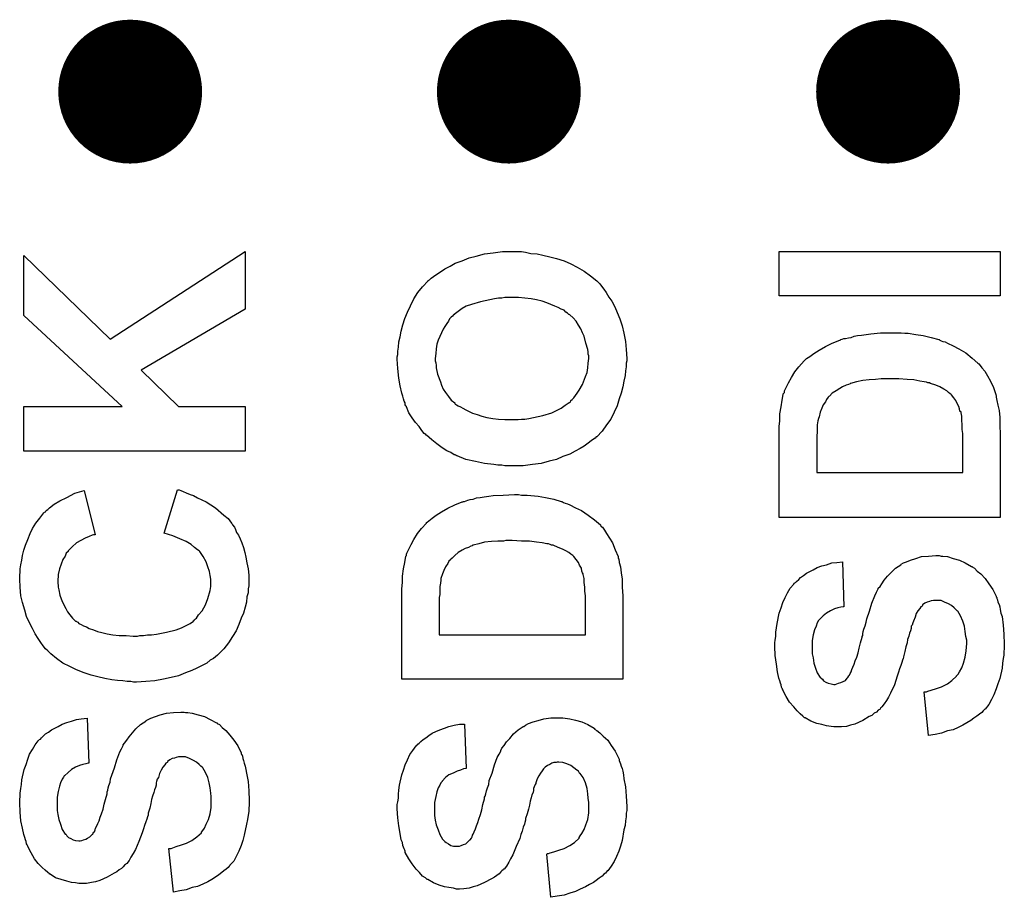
# Model space of a CAD drawing. Extents: x -0.07 to 0.95, y -0.15 to 2.1.
# Tile 6 of 14: x 0.4 to 0.57, y 0.3 to 0.45. Entities that reach past the tile are written whole.
import ezdxf

# ---------------------------------------------------------------- set-up
doc = ezdxf.new("R2010")
doc.units = 0
doc.layers.get('0').update_dxf_attribs({"linetype": 'CONTINUOUS'})
doc.layers.add('gto', color=2, linetype='CONTINUOUS')

# ---------------------------------------------------------------- blocks, each defined once
blk = doc.blocks.new('D18')
at = {"const_width": 0.0075}
blk.add_lwpolyline([(-0.00375, 0, 1), (0.00375, 0, 1)], format="xyb", close=True, dxfattribs=at)

msp = doc.modelspace()

# ---------------------------------------------------------------- linework, layer by layer
at = {"layer": 'gto', "color": 2, "const_width": 0.015}
for points in [[(0.4226, 0.44, 1), (0.4126, 0.44)], [(0.4884, 0.44, 1), (0.4784, 0.44)], [(0.5543, 0.44, 1), (0.5443, 0.44)], [(0.4126, 0.44, 1), (0.4226, 0.44)], [(0.4784, 0.44, 1), (0.4884, 0.44)], [(0.5443, 0.44, 1), (0.5543, 0.44)]]:
    msp.add_lwpolyline(points, format="xyb", dxfattribs=at)
for points in [[(0.4126, 0.44), (0.4126, 0.44)], [(0.4226, 0.44), (0.4226, 0.44)], [(0.4226, 0.44), (0.4226, 0.44)], [(0.4784, 0.44), (0.4784, 0.44)], [(0.4884, 0.44), (0.4884, 0.44)], [(0.4884, 0.44), (0.4884, 0.44)], [(0.5443, 0.44), (0.5443, 0.44)], [(0.5543, 0.44), (0.5543, 0.44)], [(0.5543, 0.44), (0.5543, 0.44)]]:
    msp.add_lwpolyline(points, dxfattribs=at)
at = {"layer": 'gto', "color": 2}
for points in [[(0.4376, 0.4022), (0.4195, 0.3916), (0.426, 0.3853), (0.4376, 0.3853), (0.4376, 0.3775), (0.3991, 0.3775), (0.3991, 0.3853), (0.4162, 0.3853), (0.3991, 0.4011), (0.3991, 0.4115), (0.4141, 0.397), (0.4376, 0.4122), (0.4376, 0.4022)], [(0.4849, 0.4122), (0.4856, 0.4122), (0.4863, 0.4121), (0.4872, 0.4119), (0.4883, 0.4118), (0.4893, 0.4116), (0.4905, 0.4113), (0.4917, 0.411), (0.493, 0.4106), (0.4942, 0.4101), (0.4953, 0.4095), (0.4965, 0.4088), (0.4976, 0.408), (0.4987, 0.4071), (0.4987, 0.4071), (0.4989, 0.4069), (0.4992, 0.4066), (0.4995, 0.4062), (0.4999, 0.4057), (0.5003, 0.4051), (0.5008, 0.4043), (0.5013, 0.4036), (0.5018, 0.4026), (0.5022, 0.4016), (0.5027, 0.4005), (0.5031, 0.3993), (0.5034, 0.398), (0.5037, 0.3966), (0.5038, 0.3952), (0.5039, 0.3936), (0.5039, 0.3935), (0.5039, 0.3932), (0.5038, 0.3928), (0.5038, 0.3922), (0.5037, 0.3915), (0.5036, 0.3907), (0.5034, 0.3897), (0.5032, 0.3887), (0.5029, 0.3876), (0.5026, 0.3866), (0.5022, 0.3854), (0.5017, 0.3843), (0.5011, 0.3831), (0.5004, 0.3821), (0.4996, 0.381), (0.4987, 0.38), (0.4986, 0.38), (0.4984, 0.3798), (0.4981, 0.3796), (0.4977, 0.3793), (0.4972, 0.3789), (0.4965, 0.3784), (0.4958, 0.378), (0.4949, 0.3775), (0.494, 0.377), (0.4928, 0.3766), (0.4917, 0.3761), (0.4904, 0.3758), (0.489, 0.3754), (0.4875, 0.3752), (0.4859, 0.375), (0.4842, 0.375), (0.4837, 0.375), (0.4832, 0.375), (0.4827, 0.375), (0.4822, 0.3751), (0.4815, 0.3751), (0.4808, 0.3752), (0.4792, 0.3754), (0.4776, 0.3757), (0.4759, 0.3761), (0.4744, 0.3767), (0.4743, 0.3767), (0.4743, 0.3768), (0.4741, 0.3769), (0.4739, 0.3769), (0.4733, 0.3773), (0.4726, 0.3776), (0.4718, 0.3781), (0.4709, 0.3788), (0.47, 0.3795), (0.4691, 0.3803), (0.469, 0.3803), (0.469, 0.3804), (0.4687, 0.3806), (0.4683, 0.3811), (0.4678, 0.3818), (0.4672, 0.3825), (0.4666, 0.3833), (0.466, 0.3842), (0.4656, 0.3852), (0.4656, 0.3853), (0.4655, 0.3854), (0.4654, 0.3856), (0.4654, 0.3859), (0.4652, 0.3862), (0.4651, 0.3866), (0.465, 0.3871), (0.4648, 0.3876), (0.4645, 0.3889), (0.4643, 0.3902), (0.4641, 0.3919), (0.464, 0.3935), (0.464, 0.3936), (0.464, 0.3939), (0.4641, 0.3943), (0.4641, 0.3949), (0.4642, 0.3956), (0.4643, 0.3965), (0.4645, 0.3974), (0.4647, 0.3984), (0.465, 0.3995), (0.4653, 0.4006), (0.4658, 0.4017), (0.4663, 0.4028), (0.4669, 0.404), (0.4676, 0.4051), (0.4684, 0.4061), (0.4694, 0.4071), (0.4694, 0.4072), (0.4696, 0.4073), (0.4699, 0.4076), (0.4703, 0.4079), (0.4709, 0.4083), (0.4715, 0.4087), (0.4723, 0.4092), (0.4732, 0.4097), (0.4741, 0.4102), (0.4753, 0.4106), (0.4765, 0.4111), (0.4777, 0.4114), (0.4792, 0.4118), (0.4807, 0.412), (0.4823, 0.4122), (0.484, 0.4122), (0.4844, 0.4122), (0.4849, 0.4122)], [(0.5688, 0.4045), (0.5304, 0.4045), (0.5304, 0.4122), (0.5688, 0.4122), (0.5688, 0.4045)], [(0.4839, 0.4042), (0.4832, 0.4042), (0.4827, 0.4042), (0.4822, 0.4041), (0.4816, 0.4041), (0.4809, 0.404), (0.4801, 0.4038), (0.4785, 0.4035), (0.4769, 0.403), (0.476, 0.4027), (0.4753, 0.4023), (0.4746, 0.4018), (0.4739, 0.4013), (0.4739, 0.4012), (0.4738, 0.4012), (0.4736, 0.401), (0.4734, 0.4008), (0.4731, 0.4005), (0.4729, 0.4001), (0.4726, 0.3997), (0.4723, 0.3992), (0.472, 0.3987), (0.4717, 0.3981), (0.4711, 0.3968), (0.4709, 0.3961), (0.4708, 0.3953), (0.4707, 0.3945), (0.4706, 0.3936), (0.4706, 0.3936), (0.4706, 0.3934), (0.4706, 0.3932), (0.4707, 0.3929), (0.4708, 0.3924), (0.4708, 0.392), (0.471, 0.3909), (0.4715, 0.3896), (0.4717, 0.389), (0.472, 0.3883), (0.4724, 0.3877), (0.4729, 0.387), (0.4734, 0.3864), (0.474, 0.3859), (0.474, 0.3858), (0.4741, 0.3857), (0.4743, 0.3856), (0.4746, 0.3854), (0.475, 0.3852), (0.4754, 0.385), (0.4759, 0.3847), (0.4765, 0.3844), (0.4771, 0.3841), (0.4779, 0.3839), (0.4787, 0.3836), (0.4796, 0.3834), (0.4806, 0.3832), (0.4816, 0.3831), (0.4827, 0.383), (0.484, 0.383), (0.4846, 0.383), (0.485, 0.383), (0.4856, 0.3831), (0.4862, 0.3831), (0.4869, 0.3832), (0.4877, 0.3834), (0.4893, 0.3837), (0.4909, 0.3842), (0.4917, 0.3846), (0.4925, 0.385), (0.4932, 0.3855), (0.4939, 0.386), (0.494, 0.386), (0.4941, 0.3861), (0.4942, 0.3863), (0.4944, 0.3865), (0.4947, 0.3868), (0.495, 0.3872), (0.4953, 0.3876), (0.4956, 0.3881), (0.4962, 0.3891), (0.4967, 0.3905), (0.497, 0.3912), (0.4971, 0.392), (0.4972, 0.3928), (0.4973, 0.3936), (0.4973, 0.3937), (0.4973, 0.3939), (0.4973, 0.3941), (0.4972, 0.3944), (0.4972, 0.3948), (0.4971, 0.3952), (0.4968, 0.3963), (0.4965, 0.3975), (0.4962, 0.3981), (0.4959, 0.3988), (0.4955, 0.3994), (0.4951, 0.4001), (0.4946, 0.4007), (0.494, 0.4012), (0.4939, 0.4013), (0.4938, 0.4013), (0.4936, 0.4015), (0.4933, 0.4017), (0.493, 0.402), (0.4925, 0.4022), (0.492, 0.4025), (0.4914, 0.4027), (0.4907, 0.403), (0.49, 0.4033), (0.4892, 0.4036), (0.4882, 0.4038), (0.4873, 0.404), (0.4862, 0.4041), (0.4851, 0.4042), (0.4839, 0.4042)], [(0.5512, 0.3981), (0.5516, 0.3981), (0.5522, 0.398), (0.5528, 0.398), (0.5541, 0.3978), (0.5554, 0.3976), (0.5568, 0.3973), (0.5581, 0.3969), (0.5582, 0.3969), (0.5583, 0.3968), (0.5585, 0.3967), (0.5588, 0.3966), (0.5592, 0.3965), (0.5596, 0.3963), (0.5606, 0.3958), (0.5616, 0.3953), (0.5628, 0.3946), (0.5639, 0.3937), (0.5649, 0.3928), (0.5651, 0.3927), (0.5653, 0.3924), (0.5656, 0.392), (0.5661, 0.3914), (0.5666, 0.3906), (0.5671, 0.3897), (0.5676, 0.3886), (0.568, 0.3874), (0.568, 0.3873), (0.5681, 0.3872), (0.5681, 0.3871), (0.5681, 0.3869), (0.5682, 0.3863), (0.5684, 0.3855), (0.5686, 0.3846), (0.5687, 0.3834), (0.5687, 0.382), (0.5688, 0.3805), (0.5688, 0.366), (0.5304, 0.366), (0.5304, 0.3801), (0.5304, 0.3801), (0.5304, 0.3803), (0.5304, 0.3805), (0.5304, 0.3809), (0.5304, 0.3813), (0.5304, 0.3818), (0.5305, 0.3828), (0.5305, 0.384), (0.5307, 0.3852), (0.5309, 0.3864), (0.5311, 0.3874), (0.5311, 0.3875), (0.5312, 0.3876), (0.5313, 0.3877), (0.5313, 0.388), (0.5316, 0.3886), (0.532, 0.3894), (0.5325, 0.3903), (0.5331, 0.3913), (0.5338, 0.3922), (0.5347, 0.3932), (0.5347, 0.3932), (0.5348, 0.3933), (0.5351, 0.3936), (0.5357, 0.394), (0.5364, 0.3945), (0.5373, 0.3951), (0.5384, 0.3957), (0.5396, 0.3963), (0.5409, 0.3968), (0.541, 0.3968), (0.5411, 0.3969), (0.5413, 0.397), (0.5416, 0.3971), (0.5419, 0.3971), (0.5424, 0.3972), (0.5429, 0.3973), (0.5434, 0.3975), (0.544, 0.3976), (0.5447, 0.3977), (0.5455, 0.3978), (0.5463, 0.3979), (0.548, 0.3981), (0.55, 0.3981), (0.5507, 0.3981), (0.5512, 0.3981)], [(0.5496, 0.3901), (0.5485, 0.3901), (0.5481, 0.3901), (0.5471, 0.39), (0.546, 0.3899), (0.5449, 0.3898), (0.5438, 0.3896), (0.5428, 0.3893), (0.5427, 0.3893), (0.5427, 0.3892), (0.5424, 0.3891), (0.542, 0.389), (0.5414, 0.3887), (0.5409, 0.3884), (0.5403, 0.388), (0.5396, 0.3876), (0.5391, 0.3871), (0.539, 0.387), (0.5389, 0.3869), (0.5386, 0.3865), (0.5384, 0.3861), (0.538, 0.3856), (0.5378, 0.385), (0.5375, 0.3843), (0.5373, 0.3835), (0.5373, 0.3835), (0.5372, 0.3832), (0.5371, 0.3828), (0.537, 0.3821), (0.537, 0.3818), (0.537, 0.3813), (0.537, 0.3808), (0.5369, 0.3802), (0.5369, 0.3795), (0.5369, 0.3788), (0.5369, 0.378), (0.5369, 0.3772), (0.5369, 0.3738), (0.5623, 0.3738), (0.5623, 0.3795), (0.5623, 0.3795), (0.5623, 0.3796), (0.5623, 0.3798), (0.5623, 0.38), (0.5623, 0.3806), (0.5622, 0.3813), (0.5622, 0.3821), (0.5621, 0.3829), (0.5621, 0.3836), (0.562, 0.3842), (0.562, 0.3843), (0.5618, 0.3845), (0.5617, 0.3849), (0.5616, 0.3853), (0.5613, 0.3858), (0.5611, 0.3863), (0.5607, 0.3868), (0.5603, 0.3873), (0.5603, 0.3874), (0.5601, 0.3875), (0.5598, 0.3877), (0.5595, 0.388), (0.559, 0.3883), (0.5583, 0.3887), (0.5576, 0.389), (0.5567, 0.3893), (0.5566, 0.3893), (0.5566, 0.3894), (0.5564, 0.3894), (0.5562, 0.3894), (0.556, 0.3895), (0.5556, 0.3896), (0.5548, 0.3897), (0.5538, 0.3899), (0.5526, 0.39), (0.5512, 0.3901), (0.5496, 0.3901)], [(0.4261, 0.3708), (0.4264, 0.3707), (0.4268, 0.3705), (0.4273, 0.3703), (0.428, 0.37), (0.4286, 0.3698), (0.4293, 0.3694), (0.4308, 0.3687), (0.4324, 0.3677), (0.4339, 0.3664), (0.4346, 0.3658), (0.4352, 0.365), (0.4352, 0.365), (0.4353, 0.3649), (0.4354, 0.3647), (0.4357, 0.3643), (0.4359, 0.3639), (0.4361, 0.3634), (0.4364, 0.3629), (0.4367, 0.3623), (0.437, 0.3616), (0.4373, 0.3608), (0.4375, 0.3599), (0.4377, 0.3591), (0.4379, 0.3581), (0.4381, 0.3571), (0.4382, 0.356), (0.4382, 0.3548), (0.4382, 0.3547), (0.4382, 0.3545), (0.4382, 0.3541), (0.4381, 0.3536), (0.4381, 0.3529), (0.4379, 0.3522), (0.4378, 0.3513), (0.4376, 0.3504), (0.4373, 0.3494), (0.4369, 0.3485), (0.4365, 0.3474), (0.436, 0.3463), (0.4354, 0.3453), (0.4347, 0.3442), (0.4339, 0.3432), (0.433, 0.3423), (0.4329, 0.3422), (0.4328, 0.3421), (0.4324, 0.3418), (0.4321, 0.3415), (0.4315, 0.3412), (0.4309, 0.3407), (0.4301, 0.3403), (0.4292, 0.3398), (0.4283, 0.3394), (0.4272, 0.339), (0.426, 0.3385), (0.4247, 0.3382), (0.4234, 0.3379), (0.4219, 0.3376), (0.4203, 0.3375), (0.4187, 0.3374), (0.4182, 0.3374), (0.4177, 0.3375), (0.4171, 0.3375), (0.4163, 0.3376), (0.4154, 0.3377), (0.4144, 0.3378), (0.4132, 0.338), (0.412, 0.3383), (0.4108, 0.3386), (0.4096, 0.339), (0.4083, 0.3395), (0.4071, 0.3401), (0.4059, 0.3407), (0.4048, 0.3415), (0.4038, 0.3423), (0.4037, 0.3424), (0.4035, 0.3426), (0.4033, 0.3428), (0.4029, 0.3432), (0.4025, 0.3437), (0.4021, 0.3443), (0.4016, 0.345), (0.4011, 0.3458), (0.4006, 0.3467), (0.4001, 0.3477), (0.3996, 0.3488), (0.3993, 0.3499), (0.3989, 0.3512), (0.3986, 0.3524), (0.3985, 0.3539), (0.3984, 0.3553), (0.3984, 0.3554), (0.3984, 0.3557), (0.3984, 0.356), (0.3985, 0.3565), (0.3985, 0.3571), (0.3986, 0.3578), (0.3988, 0.3586), (0.3989, 0.3594), (0.3991, 0.3603), (0.3994, 0.3612), (0.3998, 0.3622), (0.4002, 0.3632), (0.4006, 0.3641), (0.4012, 0.365), (0.4019, 0.3659), (0.4026, 0.3668), (0.4026, 0.3668), (0.4027, 0.3669), (0.4029, 0.367), (0.403, 0.3672), (0.4033, 0.3674), (0.4036, 0.3677), (0.4044, 0.3683), (0.4054, 0.3689), (0.4066, 0.3695), (0.408, 0.3702), (0.4096, 0.3707), (0.4115, 0.363), (0.4114, 0.363), (0.4114, 0.363), (0.4112, 0.363), (0.411, 0.3629), (0.4105, 0.3627), (0.4098, 0.3624), (0.409, 0.362), (0.4083, 0.3616), (0.4075, 0.3609), (0.4068, 0.3602), (0.4068, 0.3601), (0.4065, 0.3598), (0.4063, 0.3593), (0.4059, 0.3587), (0.4056, 0.3579), (0.4053, 0.3571), (0.4051, 0.3561), (0.405, 0.3549), (0.405, 0.3549), (0.405, 0.3548), (0.405, 0.3546), (0.4051, 0.3542), (0.4051, 0.3539), (0.4052, 0.3534), (0.4054, 0.3525), (0.4058, 0.3514), (0.4064, 0.3502), (0.4067, 0.3496), (0.4071, 0.3491), (0.4076, 0.3485), (0.4081, 0.348), (0.4082, 0.348), (0.4083, 0.3479), (0.4085, 0.3478), (0.4087, 0.3476), (0.4091, 0.3474), (0.4095, 0.3472), (0.41, 0.347), (0.4105, 0.3467), (0.4112, 0.3465), (0.4119, 0.3462), (0.4127, 0.346), (0.4136, 0.3458), (0.4146, 0.3456), (0.4157, 0.3455), (0.4169, 0.3455), (0.4181, 0.3454), (0.4189, 0.3454), (0.4193, 0.3455), (0.4199, 0.3455), (0.4206, 0.3456), (0.4213, 0.3456), (0.4222, 0.3457), (0.4239, 0.3461), (0.4256, 0.3465), (0.4265, 0.3468), (0.4272, 0.3472), (0.428, 0.3476), (0.4286, 0.348), (0.4286, 0.3481), (0.4287, 0.3481), (0.4288, 0.3483), (0.4291, 0.3485), (0.4295, 0.3491), (0.4301, 0.3498), (0.4307, 0.3508), (0.4311, 0.3519), (0.4315, 0.3533), (0.4316, 0.354), (0.4316, 0.3548), (0.4316, 0.3548), (0.4316, 0.3549), (0.4316, 0.3551), (0.4316, 0.3553), (0.4315, 0.3559), (0.4314, 0.3566), (0.4311, 0.3574), (0.4308, 0.3583), (0.4303, 0.3592), (0.4297, 0.3601), (0.4296, 0.3602), (0.4293, 0.3604), (0.4288, 0.3608), (0.4282, 0.3613), (0.4273, 0.3618), (0.4262, 0.3623), (0.425, 0.3628), (0.4235, 0.3633), (0.4258, 0.3708), (0.4258, 0.3708), (0.4261, 0.3708)], [(0.4856, 0.3699), (0.486, 0.3699), (0.4866, 0.3699), (0.4872, 0.3698), (0.4885, 0.3697), (0.4898, 0.3695), (0.4912, 0.3692), (0.4925, 0.3688), (0.4926, 0.3688), (0.4927, 0.3687), (0.4929, 0.3686), (0.4932, 0.3685), (0.4936, 0.3684), (0.494, 0.3682), (0.495, 0.3677), (0.496, 0.3672), (0.4972, 0.3664), (0.4983, 0.3656), (0.4993, 0.3647), (0.4994, 0.3645), (0.4997, 0.3643), (0.5, 0.3638), (0.5004, 0.3632), (0.5009, 0.3624), (0.5014, 0.3616), (0.5019, 0.3604), (0.5024, 0.3592), (0.5024, 0.3592), (0.5024, 0.3591), (0.5024, 0.3589), (0.5025, 0.3588), (0.5026, 0.3582), (0.5028, 0.3574), (0.5029, 0.3564), (0.5031, 0.3553), (0.5031, 0.3539), (0.5032, 0.3524), (0.5032, 0.3379), (0.4648, 0.3379), (0.4648, 0.3519), (0.4648, 0.352), (0.4648, 0.3522), (0.4648, 0.3524), (0.4648, 0.3527), (0.4648, 0.3532), (0.4648, 0.3536), (0.4649, 0.3547), (0.4649, 0.3558), (0.4651, 0.3571), (0.4653, 0.3582), (0.4655, 0.3593), (0.4655, 0.3593), (0.4656, 0.3594), (0.4656, 0.3596), (0.4657, 0.3598), (0.466, 0.3605), (0.4664, 0.3613), (0.4669, 0.3622), (0.4675, 0.3632), (0.4682, 0.3641), (0.4691, 0.365), (0.4691, 0.3651), (0.4692, 0.3652), (0.4695, 0.3654), (0.4701, 0.3659), (0.4708, 0.3664), (0.4717, 0.367), (0.4728, 0.3676), (0.474, 0.3682), (0.4753, 0.3687), (0.4754, 0.3687), (0.4755, 0.3688), (0.4757, 0.3688), (0.476, 0.3689), (0.4763, 0.369), (0.4767, 0.3691), (0.4772, 0.3692), (0.4778, 0.3694), (0.4784, 0.3695), (0.4791, 0.3696), (0.4799, 0.3697), (0.4807, 0.3698), (0.4824, 0.3699), (0.4844, 0.37), (0.4851, 0.37), (0.4856, 0.3699)], [(0.484, 0.362), (0.4829, 0.362), (0.4825, 0.3619), (0.4815, 0.3619), (0.4804, 0.3618), (0.4792, 0.3617), (0.4782, 0.3614), (0.4772, 0.3612), (0.4771, 0.3612), (0.4771, 0.3611), (0.4768, 0.361), (0.4764, 0.3608), (0.4758, 0.3606), (0.4753, 0.3603), (0.4746, 0.3599), (0.474, 0.3594), (0.4735, 0.3589), (0.4734, 0.3589), (0.4733, 0.3587), (0.473, 0.3584), (0.4728, 0.358), (0.4724, 0.3574), (0.4721, 0.3568), (0.4719, 0.3562), (0.4716, 0.3554), (0.4716, 0.3553), (0.4716, 0.3551), (0.4715, 0.3546), (0.4714, 0.354), (0.4714, 0.3536), (0.4714, 0.3531), (0.4714, 0.3526), (0.4713, 0.3521), (0.4713, 0.3514), (0.4713, 0.3507), (0.4713, 0.3499), (0.4713, 0.3491), (0.4713, 0.3456), (0.4967, 0.3456), (0.4967, 0.3513), (0.4967, 0.3514), (0.4967, 0.3515), (0.4967, 0.3517), (0.4967, 0.3519), (0.4967, 0.3524), (0.4966, 0.3532), (0.4966, 0.3539), (0.4965, 0.3547), (0.4965, 0.3554), (0.4963, 0.3561), (0.4963, 0.3562), (0.4962, 0.3564), (0.4961, 0.3567), (0.496, 0.3572), (0.4957, 0.3577), (0.4955, 0.3582), (0.4951, 0.3587), (0.4947, 0.3592), (0.4947, 0.3592), (0.4945, 0.3594), (0.4942, 0.3596), (0.4938, 0.3599), (0.4933, 0.3602), (0.4927, 0.3605), (0.492, 0.3608), (0.4911, 0.3612), (0.491, 0.3612), (0.491, 0.3612), (0.4908, 0.3612), (0.4906, 0.3613), (0.4903, 0.3614), (0.49, 0.3614), (0.4892, 0.3616), (0.4882, 0.3617), (0.487, 0.3619), (0.4856, 0.3619), (0.484, 0.362)], [(0.5585, 0.3593), (0.5588, 0.3593), (0.5596, 0.3592), (0.5606, 0.3589), (0.5617, 0.3586), (0.5627, 0.3581), (0.5638, 0.3575), (0.5639, 0.3575), (0.5639, 0.3574), (0.5643, 0.3572), (0.5648, 0.3567), (0.5654, 0.3562), (0.5662, 0.3554), (0.5668, 0.3545), (0.5675, 0.3535), (0.5681, 0.3523), (0.5681, 0.3522), (0.5682, 0.3521), (0.5682, 0.3519), (0.5683, 0.3517), (0.5684, 0.3513), (0.5686, 0.3509), (0.5687, 0.3505), (0.5688, 0.35), (0.5689, 0.3494), (0.5691, 0.3488), (0.5693, 0.3473), (0.5694, 0.3457), (0.5695, 0.344), (0.5695, 0.3439), (0.5695, 0.3436), (0.5695, 0.3432), (0.5694, 0.3427), (0.5694, 0.3421), (0.5693, 0.3415), (0.5692, 0.3407), (0.5691, 0.3398), (0.5687, 0.338), (0.5684, 0.3371), (0.5681, 0.3362), (0.5677, 0.3352), (0.5673, 0.3344), (0.5668, 0.3335), (0.5662, 0.3327), (0.5661, 0.3327), (0.566, 0.3326), (0.5658, 0.3324), (0.5656, 0.3321), (0.5652, 0.3318), (0.5647, 0.3315), (0.5642, 0.3311), (0.5637, 0.3307), (0.563, 0.3303), (0.5623, 0.3299), (0.5615, 0.3295), (0.5606, 0.3291), (0.5596, 0.3289), (0.5586, 0.3285), (0.5575, 0.3283), (0.5563, 0.3281), (0.5556, 0.3357), (0.5556, 0.3357), (0.5557, 0.3357), (0.556, 0.3357), (0.5562, 0.3358), (0.5568, 0.336), (0.5577, 0.3363), (0.5586, 0.3366), (0.5596, 0.3371), (0.5604, 0.3377), (0.5612, 0.3384), (0.5612, 0.3385), (0.5615, 0.3388), (0.5617, 0.3392), (0.5621, 0.3399), (0.5624, 0.3407), (0.5627, 0.3417), (0.5629, 0.3428), (0.563, 0.3441), (0.563, 0.3441), (0.563, 0.3442), (0.563, 0.3444), (0.563, 0.3447), (0.5628, 0.3453), (0.5627, 0.3462), (0.5626, 0.3471), (0.5623, 0.348), (0.5619, 0.3489), (0.5614, 0.3497), (0.5613, 0.3498), (0.5611, 0.35), (0.5608, 0.3503), (0.5603, 0.3507), (0.5598, 0.351), (0.5591, 0.3513), (0.5585, 0.3516), (0.5577, 0.3516), (0.5575, 0.3516), (0.5572, 0.3516), (0.5568, 0.3515), (0.5565, 0.3514), (0.5561, 0.3513), (0.5557, 0.3511), (0.5553, 0.3508), (0.5553, 0.3507), (0.5552, 0.3506), (0.555, 0.3505), (0.5548, 0.3502), (0.5545, 0.3498), (0.5542, 0.3493), (0.554, 0.3487), (0.5537, 0.348), (0.5537, 0.348), (0.5536, 0.3477), (0.5535, 0.3473), (0.5533, 0.3471), (0.5533, 0.3467), (0.5532, 0.3463), (0.553, 0.3459), (0.5529, 0.3454), (0.5527, 0.3448), (0.5526, 0.3442), (0.5524, 0.3435), (0.5522, 0.3427), (0.552, 0.3418), (0.552, 0.3417), (0.5519, 0.3415), (0.5518, 0.3412), (0.5517, 0.3408), (0.5515, 0.3403), (0.5513, 0.3397), (0.5511, 0.3391), (0.5509, 0.3384), (0.5504, 0.3369), (0.5497, 0.3355), (0.5494, 0.3348), (0.549, 0.3342), (0.5486, 0.3336), (0.5482, 0.3331), (0.5481, 0.333), (0.548, 0.3329), (0.5479, 0.3327), (0.5476, 0.3325), (0.5473, 0.3322), (0.5469, 0.332), (0.5465, 0.3316), (0.546, 0.3314), (0.5449, 0.3307), (0.5435, 0.3301), (0.5428, 0.3299), (0.5421, 0.3297), (0.5412, 0.3296), (0.5404, 0.3296), (0.5399, 0.3296), (0.5394, 0.3297), (0.5386, 0.3298), (0.5378, 0.33), (0.5369, 0.3302), (0.5359, 0.3306), (0.5349, 0.3312), (0.5349, 0.3312), (0.5348, 0.3312), (0.5345, 0.3315), (0.534, 0.3319), (0.5335, 0.3324), (0.5329, 0.3331), (0.5322, 0.3339), (0.5316, 0.3349), (0.531, 0.336), (0.531, 0.336), (0.531, 0.3361), (0.5309, 0.3363), (0.5308, 0.3365), (0.5307, 0.3369), (0.5306, 0.3372), (0.5305, 0.3376), (0.5303, 0.3381), (0.5301, 0.3392), (0.5299, 0.3405), (0.5297, 0.342), (0.5296, 0.3436), (0.5296, 0.3437), (0.5296, 0.3439), (0.5296, 0.3442), (0.5297, 0.3447), (0.5298, 0.3453), (0.5298, 0.3461), (0.5299, 0.3468), (0.53, 0.3476), (0.5304, 0.3494), (0.5307, 0.3503), (0.531, 0.3512), (0.5314, 0.3521), (0.5318, 0.3529), (0.5323, 0.3537), (0.5329, 0.3544), (0.5329, 0.3544), (0.533, 0.3546), (0.5332, 0.3547), (0.5334, 0.3549), (0.5338, 0.3552), (0.5341, 0.3556), (0.5346, 0.3559), (0.5351, 0.3563), (0.5357, 0.3566), (0.5363, 0.3569), (0.537, 0.3573), (0.5378, 0.3576), (0.5386, 0.3578), (0.5395, 0.3581), (0.5404, 0.3582), (0.5414, 0.3583), (0.5416, 0.3505), (0.5415, 0.3505), (0.5411, 0.3504), (0.5406, 0.3503), (0.54, 0.3501), (0.5393, 0.3498), (0.5386, 0.3494), (0.538, 0.3489), (0.5374, 0.3483), (0.5374, 0.3483), (0.5372, 0.3481), (0.537, 0.3477), (0.5368, 0.3471), (0.5365, 0.3465), (0.5363, 0.3456), (0.5361, 0.3446), (0.5361, 0.3435), (0.5361, 0.3434), (0.5361, 0.3433), (0.5361, 0.3431), (0.5361, 0.3429), (0.5361, 0.3423), (0.5363, 0.3416), (0.5364, 0.3407), (0.5367, 0.3398), (0.537, 0.339), (0.5375, 0.3382), (0.5376, 0.3382), (0.5377, 0.3381), (0.5379, 0.3379), (0.5381, 0.3376), (0.5385, 0.3374), (0.5389, 0.3372), (0.5394, 0.3371), (0.5399, 0.337), (0.5401, 0.337), (0.5404, 0.3371), (0.5407, 0.3372), (0.5411, 0.3373), (0.5415, 0.3375), (0.5419, 0.3377), (0.5422, 0.3381), (0.5423, 0.3382), (0.5425, 0.3385), (0.5426, 0.3386), (0.5427, 0.3389), (0.5429, 0.3392), (0.543, 0.3396), (0.5432, 0.34), (0.5434, 0.3405), (0.5436, 0.3411), (0.5439, 0.3417), (0.5441, 0.3425), (0.5443, 0.3433), (0.5445, 0.3442), (0.5448, 0.3452), (0.5448, 0.3453), (0.5449, 0.3455), (0.5449, 0.3458), (0.545, 0.3462), (0.5451, 0.3466), (0.5453, 0.3472), (0.5455, 0.3478), (0.5456, 0.3484), (0.5461, 0.3497), (0.5465, 0.3511), (0.547, 0.3524), (0.5473, 0.353), (0.5476, 0.3536), (0.5476, 0.3536), (0.5476, 0.3537), (0.5479, 0.354), (0.5482, 0.3545), (0.5486, 0.3551), (0.5492, 0.3558), (0.5499, 0.3565), (0.5506, 0.3572), (0.5515, 0.3578), (0.5516, 0.3579), (0.552, 0.3581), (0.5525, 0.3583), (0.5532, 0.3586), (0.5541, 0.3589), (0.5551, 0.3592), (0.5563, 0.3593), (0.5576, 0.3594), (0.5582, 0.3594), (0.5585, 0.3593)], [(0.4272, 0.3321), (0.4276, 0.3321), (0.4284, 0.332), (0.4294, 0.3317), (0.4305, 0.3314), (0.4315, 0.3309), (0.4326, 0.3303), (0.4327, 0.3303), (0.4327, 0.3302), (0.4331, 0.33), (0.4336, 0.3295), (0.4342, 0.329), (0.4349, 0.3282), (0.4356, 0.3273), (0.4363, 0.3263), (0.4369, 0.3251), (0.4369, 0.325), (0.4369, 0.3249), (0.437, 0.3248), (0.4371, 0.3245), (0.4372, 0.3241), (0.4373, 0.3238), (0.4374, 0.3233), (0.4376, 0.3228), (0.4377, 0.3222), (0.4378, 0.3216), (0.4381, 0.3201), (0.4382, 0.3185), (0.4383, 0.3168), (0.4383, 0.3167), (0.4383, 0.3164), (0.4383, 0.316), (0.4382, 0.3155), (0.4382, 0.3149), (0.4381, 0.3143), (0.438, 0.3135), (0.4378, 0.3127), (0.4374, 0.3108), (0.4372, 0.3099), (0.4369, 0.309), (0.4365, 0.308), (0.4361, 0.3072), (0.4356, 0.3063), (0.4349, 0.3056), (0.4349, 0.3055), (0.4348, 0.3054), (0.4346, 0.3052), (0.4343, 0.3049), (0.4339, 0.3046), (0.4335, 0.3043), (0.433, 0.3039), (0.4324, 0.3035), (0.4318, 0.3031), (0.4311, 0.3027), (0.4302, 0.3023), (0.4293, 0.3019), (0.4284, 0.3017), (0.4273, 0.3013), (0.4262, 0.3011), (0.4251, 0.3009), (0.4243, 0.3085), (0.4244, 0.3085), (0.4245, 0.3085), (0.4247, 0.3085), (0.425, 0.3086), (0.4256, 0.3088), (0.4265, 0.3091), (0.4274, 0.3094), (0.4283, 0.3099), (0.4292, 0.3105), (0.43, 0.3112), (0.43, 0.3113), (0.4302, 0.3116), (0.4305, 0.312), (0.4308, 0.3127), (0.4312, 0.3135), (0.4315, 0.3145), (0.4317, 0.3156), (0.4317, 0.3169), (0.4317, 0.3169), (0.4317, 0.317), (0.4317, 0.3172), (0.4317, 0.3175), (0.4316, 0.3181), (0.4315, 0.319), (0.4313, 0.3199), (0.4311, 0.3208), (0.4307, 0.3217), (0.4302, 0.3225), (0.4301, 0.3226), (0.4299, 0.3228), (0.4296, 0.3231), (0.4291, 0.3235), (0.4286, 0.3238), (0.4279, 0.3241), (0.4272, 0.3244), (0.4265, 0.3244), (0.4262, 0.3244), (0.426, 0.3244), (0.4256, 0.3243), (0.4253, 0.3242), (0.4249, 0.3241), (0.4245, 0.3239), (0.4241, 0.3236), (0.4241, 0.3235), (0.424, 0.3234), (0.4238, 0.3233), (0.4236, 0.323), (0.4233, 0.3226), (0.423, 0.3221), (0.4227, 0.3215), (0.4225, 0.3208), (0.4225, 0.3208), (0.4223, 0.3205), (0.4222, 0.3201), (0.4221, 0.3199), (0.4221, 0.3195), (0.422, 0.3191), (0.4218, 0.3187), (0.4217, 0.3182), (0.4215, 0.3176), (0.4213, 0.317), (0.4212, 0.3163), (0.421, 0.3155), (0.4207, 0.3146), (0.4207, 0.3145), (0.4207, 0.3143), (0.4206, 0.314), (0.4205, 0.3136), (0.4203, 0.3131), (0.4201, 0.3125), (0.4199, 0.3119), (0.4197, 0.3112), (0.4191, 0.3097), (0.4185, 0.3083), (0.4181, 0.3076), (0.4177, 0.307), (0.4174, 0.3064), (0.417, 0.3059), (0.4169, 0.3058), (0.4168, 0.3057), (0.4166, 0.3056), (0.4164, 0.3053), (0.4161, 0.305), (0.4157, 0.3048), (0.4153, 0.3044), (0.4148, 0.3042), (0.4136, 0.3035), (0.4123, 0.3029), (0.4116, 0.3027), (0.4109, 0.3026), (0.41, 0.3024), (0.4092, 0.3024), (0.4087, 0.3024), (0.4081, 0.3025), (0.4074, 0.3026), (0.4066, 0.3028), (0.4056, 0.3031), (0.4046, 0.3034), (0.4037, 0.304), (0.4036, 0.304), (0.4036, 0.3041), (0.4033, 0.3043), (0.4028, 0.3047), (0.4023, 0.3052), (0.4016, 0.3059), (0.401, 0.3067), (0.4004, 0.3077), (0.3998, 0.3088), (0.3998, 0.3088), (0.3998, 0.3089), (0.3997, 0.3091), (0.3996, 0.3093), (0.3995, 0.3097), (0.3994, 0.31), (0.3993, 0.3104), (0.3991, 0.3109), (0.3989, 0.312), (0.3986, 0.3133), (0.3985, 0.3148), (0.3984, 0.3164), (0.3984, 0.3165), (0.3984, 0.3167), (0.3984, 0.317), (0.3985, 0.3175), (0.3985, 0.3181), (0.3986, 0.3189), (0.3987, 0.3196), (0.3988, 0.3204), (0.3992, 0.3222), (0.3995, 0.3231), (0.3998, 0.324), (0.4001, 0.3249), (0.4006, 0.3257), (0.4011, 0.3265), (0.4016, 0.3272), (0.4017, 0.3273), (0.4018, 0.3274), (0.402, 0.3275), (0.4022, 0.3277), (0.4025, 0.328), (0.4029, 0.3284), (0.4034, 0.3287), (0.4039, 0.3291), (0.4045, 0.3294), (0.4051, 0.3297), (0.4058, 0.3301), (0.4066, 0.3304), (0.4074, 0.3306), (0.4083, 0.3309), (0.4091, 0.331), (0.4101, 0.3311), (0.4104, 0.3233), (0.4103, 0.3233), (0.4099, 0.3232), (0.4094, 0.3231), (0.4088, 0.3229), (0.4081, 0.3226), (0.4074, 0.3222), (0.4068, 0.3217), (0.4062, 0.3211), (0.4061, 0.3211), (0.406, 0.3209), (0.4058, 0.3205), (0.4055, 0.3199), (0.4053, 0.3193), (0.4051, 0.3184), (0.4049, 0.3174), (0.4049, 0.3163), (0.4049, 0.3162), (0.4049, 0.3161), (0.4049, 0.3159), (0.4049, 0.3157), (0.4049, 0.3151), (0.405, 0.3144), (0.4052, 0.3135), (0.4055, 0.3127), (0.4058, 0.3118), (0.4063, 0.311), (0.4064, 0.311), (0.4065, 0.3109), (0.4066, 0.3107), (0.4069, 0.3104), (0.4073, 0.3102), (0.4077, 0.31), (0.4081, 0.3099), (0.4087, 0.3098), (0.4089, 0.3098), (0.4092, 0.3099), (0.4095, 0.31), (0.4099, 0.3101), (0.4102, 0.3103), (0.4106, 0.3105), (0.411, 0.3109), (0.4111, 0.311), (0.4112, 0.3113), (0.4114, 0.3114), (0.4115, 0.3117), (0.4116, 0.312), (0.4118, 0.3124), (0.412, 0.3128), (0.4122, 0.3133), (0.4124, 0.3139), (0.4126, 0.3145), (0.4129, 0.3153), (0.4131, 0.3162), (0.4133, 0.317), (0.4136, 0.318), (0.4136, 0.3181), (0.4136, 0.3183), (0.4137, 0.3186), (0.4138, 0.319), (0.4139, 0.3194), (0.4141, 0.32), (0.4142, 0.3206), (0.4144, 0.3212), (0.4149, 0.3225), (0.4153, 0.3239), (0.4158, 0.3253), (0.4161, 0.3258), (0.4164, 0.3264), (0.4164, 0.3264), (0.4164, 0.3265), (0.4166, 0.3268), (0.417, 0.3273), (0.4174, 0.3279), (0.418, 0.3286), (0.4186, 0.3293), (0.4194, 0.33), (0.4203, 0.3306), (0.4204, 0.3307), (0.4207, 0.3309), (0.4212, 0.3311), (0.422, 0.3314), (0.4228, 0.3317), (0.4239, 0.332), (0.4251, 0.3321), (0.4264, 0.3322), (0.427, 0.3322), (0.4272, 0.3321)], [(0.4928, 0.3312), (0.4932, 0.3311), (0.494, 0.331), (0.495, 0.3308), (0.4961, 0.3305), (0.4971, 0.33), (0.4982, 0.3294), (0.4983, 0.3294), (0.4983, 0.3292), (0.4987, 0.329), (0.4992, 0.3286), (0.4998, 0.328), (0.5006, 0.3273), (0.5012, 0.3264), (0.5019, 0.3254), (0.5025, 0.3241), (0.5025, 0.3241), (0.5026, 0.324), (0.5026, 0.3238), (0.5027, 0.3235), (0.5028, 0.3232), (0.5029, 0.3228), (0.5031, 0.3224), (0.5032, 0.3219), (0.5033, 0.3213), (0.5034, 0.3206), (0.5037, 0.3192), (0.5038, 0.3176), (0.5039, 0.3158), (0.5039, 0.3158), (0.5039, 0.3155), (0.5039, 0.3151), (0.5038, 0.3146), (0.5038, 0.314), (0.5037, 0.3133), (0.5036, 0.3125), (0.5034, 0.3117), (0.5031, 0.3099), (0.5028, 0.3089), (0.5025, 0.308), (0.5021, 0.3071), (0.5017, 0.3062), (0.5012, 0.3054), (0.5006, 0.3046), (0.5005, 0.3046), (0.5004, 0.3044), (0.5002, 0.3042), (0.4999, 0.304), (0.4996, 0.3037), (0.4991, 0.3033), (0.4986, 0.3029), (0.4981, 0.3026), (0.4974, 0.3022), (0.4967, 0.3018), (0.4958, 0.3014), (0.495, 0.301), (0.494, 0.3007), (0.493, 0.3004), (0.4918, 0.3002), (0.4907, 0.3), (0.49, 0.3075), (0.49, 0.3075), (0.4901, 0.3076), (0.4903, 0.3076), (0.4906, 0.3077), (0.4912, 0.3079), (0.4921, 0.3082), (0.493, 0.3085), (0.494, 0.309), (0.4948, 0.3095), (0.4956, 0.3103), (0.4956, 0.3104), (0.4958, 0.3107), (0.4961, 0.3111), (0.4965, 0.3118), (0.4968, 0.3126), (0.4971, 0.3135), (0.4973, 0.3147), (0.4973, 0.3159), (0.4973, 0.316), (0.4973, 0.3161), (0.4973, 0.3163), (0.4973, 0.3165), (0.4972, 0.3172), (0.4971, 0.318), (0.497, 0.3189), (0.4967, 0.3199), (0.4963, 0.3208), (0.4958, 0.3215), (0.4957, 0.3216), (0.4955, 0.3219), (0.4952, 0.3221), (0.4947, 0.3225), (0.4942, 0.3229), (0.4935, 0.3232), (0.4928, 0.3234), (0.4921, 0.3235), (0.4918, 0.3235), (0.4916, 0.3234), (0.4912, 0.3234), (0.4909, 0.3233), (0.4905, 0.3231), (0.4901, 0.3229), (0.4897, 0.3226), (0.4897, 0.3226), (0.4896, 0.3225), (0.4894, 0.3223), (0.4892, 0.322), (0.4889, 0.3216), (0.4886, 0.3211), (0.4883, 0.3206), (0.4881, 0.3199), (0.4881, 0.3198), (0.488, 0.3196), (0.4878, 0.3192), (0.4877, 0.3189), (0.4877, 0.3186), (0.4876, 0.3182), (0.4874, 0.3178), (0.4873, 0.3173), (0.4871, 0.3167), (0.487, 0.316), (0.4868, 0.3153), (0.4866, 0.3145), (0.4863, 0.3137), (0.4863, 0.3136), (0.4863, 0.3134), (0.4862, 0.313), (0.4861, 0.3127), (0.4859, 0.3122), (0.4857, 0.3115), (0.4855, 0.3109), (0.4853, 0.3102), (0.4847, 0.3088), (0.4841, 0.3074), (0.4837, 0.3067), (0.4834, 0.3061), (0.483, 0.3054), (0.4826, 0.3049), (0.4825, 0.3049), (0.4824, 0.3048), (0.4822, 0.3046), (0.482, 0.3044), (0.4817, 0.3041), (0.4813, 0.3038), (0.4809, 0.3035), (0.4804, 0.3032), (0.4792, 0.3026), (0.4779, 0.302), (0.4772, 0.3018), (0.4765, 0.3016), (0.4756, 0.3015), (0.4748, 0.3014), (0.4743, 0.3014), (0.4738, 0.3016), (0.473, 0.3017), (0.4722, 0.3018), (0.4713, 0.3021), (0.4703, 0.3025), (0.4693, 0.3031), (0.4693, 0.3031), (0.4692, 0.3031), (0.4689, 0.3034), (0.4684, 0.3037), (0.4679, 0.3043), (0.4673, 0.3049), (0.4666, 0.3058), (0.466, 0.3067), (0.4654, 0.3078), (0.4654, 0.3079), (0.4654, 0.308), (0.4653, 0.3082), (0.4652, 0.3084), (0.4651, 0.3087), (0.465, 0.309), (0.4649, 0.3095), (0.4647, 0.31), (0.4645, 0.3111), (0.4643, 0.3124), (0.4641, 0.3138), (0.464, 0.3154), (0.464, 0.3155), (0.464, 0.3158), (0.464, 0.3161), (0.4641, 0.3166), (0.4642, 0.3172), (0.4642, 0.3179), (0.4643, 0.3186), (0.4644, 0.3195), (0.4648, 0.3213), (0.4651, 0.3221), (0.4654, 0.323), (0.4658, 0.3239), (0.4662, 0.3248), (0.4667, 0.3255), (0.4673, 0.3263), (0.4673, 0.3263), (0.4674, 0.3264), (0.4676, 0.3266), (0.4678, 0.3268), (0.4681, 0.3271), (0.4685, 0.3274), (0.469, 0.3277), (0.4695, 0.3281), (0.4701, 0.3285), (0.4707, 0.3288), (0.4714, 0.3291), (0.4722, 0.3294), (0.473, 0.3297), (0.4739, 0.3299), (0.4748, 0.3301), (0.4757, 0.3301), (0.476, 0.3224), (0.4759, 0.3224), (0.4755, 0.3223), (0.475, 0.3221), (0.4744, 0.3219), (0.4737, 0.3216), (0.473, 0.3213), (0.4724, 0.3208), (0.4718, 0.3202), (0.4718, 0.3201), (0.4716, 0.3199), (0.4714, 0.3195), (0.4711, 0.319), (0.4709, 0.3183), (0.4707, 0.3175), (0.4705, 0.3165), (0.4705, 0.3153), (0.4705, 0.3153), (0.4705, 0.3152), (0.4705, 0.315), (0.4705, 0.3148), (0.4705, 0.3142), (0.4706, 0.3134), (0.4708, 0.3126), (0.4711, 0.3117), (0.4714, 0.3109), (0.4719, 0.3101), (0.472, 0.31), (0.4721, 0.3099), (0.4723, 0.3097), (0.4725, 0.3095), (0.4729, 0.3093), (0.4733, 0.309), (0.4738, 0.3089), (0.4743, 0.3089), (0.4745, 0.3089), (0.4748, 0.3089), (0.4751, 0.309), (0.4755, 0.3092), (0.4759, 0.3093), (0.4762, 0.3096), (0.4766, 0.31), (0.4767, 0.31), (0.4769, 0.3103), (0.477, 0.3105), (0.4771, 0.3108), (0.4772, 0.311), (0.4774, 0.3114), (0.4776, 0.3119), (0.4778, 0.3124), (0.478, 0.313), (0.4782, 0.3136), (0.4785, 0.3144), (0.4787, 0.3152), (0.4789, 0.3161), (0.4792, 0.3171), (0.4792, 0.3171), (0.4792, 0.3174), (0.4793, 0.3176), (0.4794, 0.318), (0.4795, 0.3185), (0.4797, 0.319), (0.4799, 0.3196), (0.48, 0.3203), (0.4805, 0.3216), (0.4809, 0.323), (0.4814, 0.3243), (0.4817, 0.3249), (0.482, 0.3254), (0.482, 0.3255), (0.482, 0.3255), (0.4822, 0.3259), (0.4826, 0.3264), (0.483, 0.327), (0.4836, 0.3276), (0.4842, 0.3284), (0.485, 0.3291), (0.4859, 0.3297), (0.486, 0.3297), (0.4863, 0.3299), (0.4868, 0.3302), (0.4876, 0.3305), (0.4885, 0.3307), (0.4895, 0.331), (0.4907, 0.3312), (0.492, 0.3312), (0.4926, 0.3312), (0.4928, 0.3312)]]:
    msp.add_lwpolyline(points, dxfattribs=at)

# ---------------------------------------------------------------- block references
at = {"layer": 'gto'}
for p in [(0.4126, 0.44), (0.4126, 0.44), (0.4226, 0.44), (0.4226, 0.44), (0.4226, 0.44), (0.4226, 0.44), (0.4784, 0.44), (0.4784, 0.44), (0.4884, 0.44), (0.4884, 0.44), (0.4884, 0.44), (0.4884, 0.44), (0.5443, 0.44), (0.5443, 0.44), (0.5543, 0.44), (0.5543, 0.44), (0.5543, 0.44), (0.5543, 0.44)]:
    msp.add_blockref('D18', p, dxfattribs=at)

doc.saveas('drawing.dxf')
